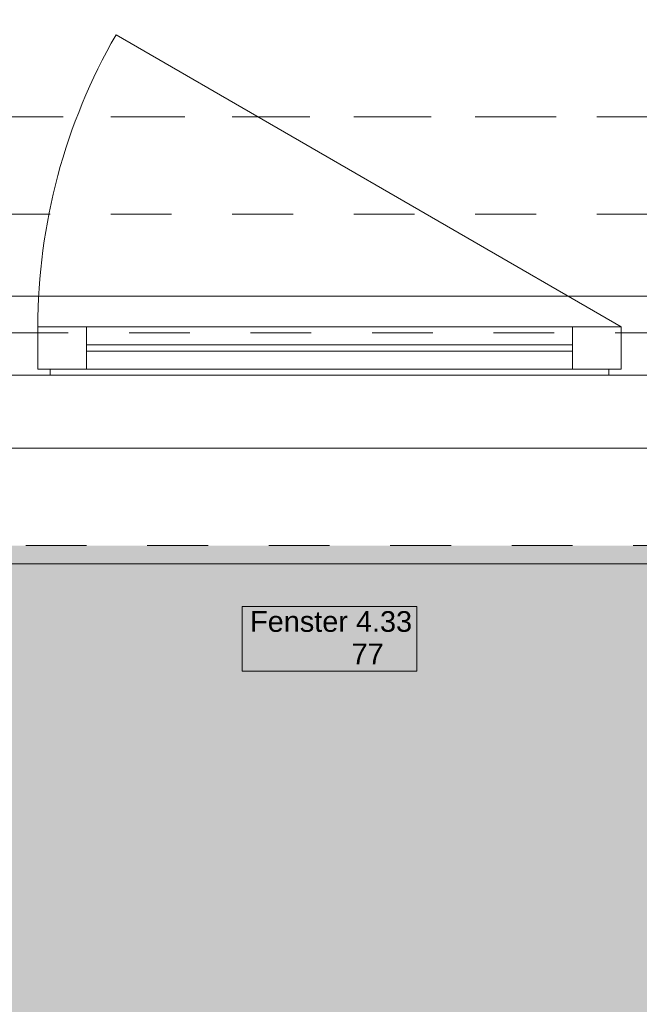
# Model space of a CAD drawing. Header units: metres. Extents: x -3.5 to 65.3, y -10.9 to 16.7.
# Tile 214 of 234: x 48.6 to 49.6, y -0.9 to 0.7. Entities that reach past the tile are written whole.
import ezdxf

# ---------------------------------------------------------------- set-up
doc = ezdxf.new("R2010")
doc.units = ezdxf.units.M
doc.header["$MEASUREMENT"] = 0
for name, pattern in [('Achse', [0.08, 0.04, -0.02, 0, -0.02]), ('Strichlinie doppelt', [0.218722, 0.105833, -0.042333, 0.028222, -0.042333]), ('Strichlinie eng', [0.046, 0.03, -0.016]), ('Untersicht', [0.04, 0.03, -0.01])]:
    doc.linetypes.add(name, pattern=pattern)
for name, color, linetype in [('302 - Elemente.Schraffur', 7, 'Continuous'), ('451 - Universal.Achsen Raster', 7, 'Continuous'), ('603 - Struktur.Bodenplatte_ Decke Roh', 7, 'Continuous'), ('604 - Struktur.Wand Aussen', 7, 'Continuous'), ('608 - Struktur.Träger', 7, 'Continuous'), ('650 - Abdeckung.Fußboden Aufbau', 7, 'Continuous'), ('653 - Abdeckung.TB Verkofferung', 7, 'Continuous')]:
    doc.layers.add(name, color=color, linetype=linetype)
doc.styles.add('ERSTELLTER_STIL_1', font='txt')

msp = doc.modelspace()

# ---------------------------------------------------------------- hatches: boundary and pattern name
at = {"layer": '302 - Elemente.Schraffur', "linetype": 'Continuous', "lineweight": 0, "true_color": 0x191919}
msp.add_hatch(color=250, dxfattribs=at).paths.add_polyline_path([(43.73, -3.31), (55.22, -3.31), (55.22, -0.155), (43.73, -0.155)])

# ---------------------------------------------------------------- linework, layer by layer
at = {"layer": '451 - Universal.Achsen Raster', "color": 160, "linetype": 'Strichlinie doppelt', "lineweight": 9, "true_color": 0x3232ff}
msp.add_line((64.935, 0.55), (-3.175, 0.55), dxfattribs=at)
at = {"layer": '603 - Struktur.Bodenplatte_ Decke Roh', "color": 7, "linetype": 'Continuous', "lineweight": 18, "flags": 128}
msp.add_lwpolyline([(-0.015, 0.005), (62.275, 0.005), (62.275, 13.695), (50.78, 13.695), (50.78, 13.455), (50.78, 13), (50.84, 13), (50.84, 8.585), (49.03, 8.585), (49.03, 8.725), (47.41, 8.725), (47.41, 13), (47.48, 13), (47.48, 13.455), (47.48, 13.695), (14.78, 13.695)], dxfattribs=at)
at = {"layer": '604 - Struktur.Wand Aussen', "color": 7, "linetype": 'Continuous', "lineweight": 9}
for p, q in [((49.62, 0.205), (48.7886, 0.685)), ((47.95, 0.255), (50.33, 0.255)), ((48.04, -0.185), (50.24, -0.185))]:
    msp.add_line(p, q, dxfattribs=at)
at = {"layer": '604 - Struktur.Wand Aussen', "color": 7, "linetype": 'Strichlinie eng', "lineweight": 9}
for p, q in [((47.95, 0.255), (50.33, 0.255)), ((48.04, -0.155), (50.24, -0.155))]:
    msp.add_line(p, q, dxfattribs=at)
at = {"layer": '604 - Struktur.Wand Aussen', "color": 7, "linetype": 'Continuous', "lineweight": 13}
for p, q in [((48.62, 0.195), (48.64, 0.195)), ((48.64, 0.195), (48.66, 0.195)), ((48.66, 0.135), (48.66, 0.205)), ((48.66, 0.205), (48.74, 0.205)), ((48.66, 0.195), (48.66, 0.135)), ((48.74, 0.205), (49.54, 0.205)), ((48.74, 0.205), (48.74, 0.135)), ((49.54, 0.135), (49.54, 0.205)), ((49.54, 0.205), (49.62, 0.205)), ((49.62, 0.205), (49.62, 0.135)), ((49.62, 0.135), (49.62, 0.195)), ((49.62, 0.195), (49.64, 0.195)), ((49.64, 0.195), (49.66, 0.195)), ((48.74, 0.175), (49.54, 0.175)), ((49.54, 0.165), (48.74, 0.165)), ((48.66, 0.135), (48.68, 0.135)), ((48.74, 0.135), (48.66, 0.135)), ((48.68, 0.135), (48.68, 0.125)), ((49.54, 0.135), (48.74, 0.135)), ((49.62, 0.135), (49.54, 0.135)), ((49.6, 0.125), (49.6, 0.135)), ((49.6, 0.135), (49.62, 0.135)), ((48.64, 0.125), (48.6, 0.125)), ((48.68, 0.125), (48.64, 0.125)), ((49.6, 0.125), (48.68, 0.125)), ((49.64, 0.125), (49.6, 0.125)), ((49.68, 0.125), (49.64, 0.125))]:
    msp.add_line(p, q, dxfattribs=at)
at = {"layer": '604 - Struktur.Wand Aussen', "color": 7, "linetype": 'Continuous', "lineweight": 9, "flags": 128}
msp.add_lwpolyline([(48.9962, -0.3619), (49.2838, -0.3619), (49.2838, -0.3084), (49.2838, -0.255), (48.9962, -0.255), (48.9962, -0.3084)], close=True, dxfattribs=at)
at = {"layer": '604 - Struktur.Wand Aussen', "color": 7, "linetype": 'Continuous', "lineweight": 9}
msp.add_arc((49.62, 0.205), 0.96, 150, 180, dxfattribs=at)
at = {"layer": '608 - Struktur.Träger', "color": 7, "linetype": 'Achse', "lineweight": 9}
msp.add_line((0.38, 0.55), (61.88, 0.55), dxfattribs=at)
at = {"layer": '608 - Struktur.Träger', "color": 7, "linetype": 'Untersicht', "lineweight": 13}
msp.add_line((0.38, 0.39), (61.88, 0.39), dxfattribs=at)
at = {"layer": '650 - Abdeckung.Fußboden Aufbau', "color": 7, "linetype": 'Continuous', "lineweight": 13, "flags": 128}
msp.add_lwpolyline([(47.7675, 5.805), (47.7675, 4.9125), (47.5675, 4.9125), (47.5675, 0.255), (50.77, 0.255), (50.77, 0.71), (50.86, 0.71), (50.86, 5.805), (49.67, 5.805)], dxfattribs=at)
at = {"layer": '653 - Abdeckung.TB Verkofferung', "color": 7, "linetype": 'Untersicht', "lineweight": 9}
msp.add_line((47.41, 0.195), (50.86, 0.195), dxfattribs=at)

# ---------------------------------------------------------------- texts
at = {"layer": '604 - Struktur.Wand Aussen', "color": 7, "lineweight": 9, "char_height": 0.034, "style": 'ERSTELLTER_STIL_1'}
for s, insert, attachment_point in [('\\A1;{\\pql;\\pt0;\\fArial|b0|i0|c0|p38;Fenster 4.33}', (49.0093, -0.2974), 7), ('\\A1;{\\pql;\\pt0,0.02;\\fArial|b0|i0|c0|p38;77\\fArial|b0|i0|c0|p38;\\A1{\\H.66x;\\S^  ;}\\fArial|b0|i0|c0|p38;\\fArial|b0|i0|c0|p38;\\A1{\\H.66x;\\S^  ;}}', (49.1764, -0.3162), 1), ('\\A1;{\\pql;\\pt0;\\fArial|b0|i0|c0|p38;}', (49.228, -0.3084), 1)]:
    msp.add_mtext(s, dxfattribs=dict(at, insert=insert, attachment_point=attachment_point))

doc.saveas('drawing.dxf')
